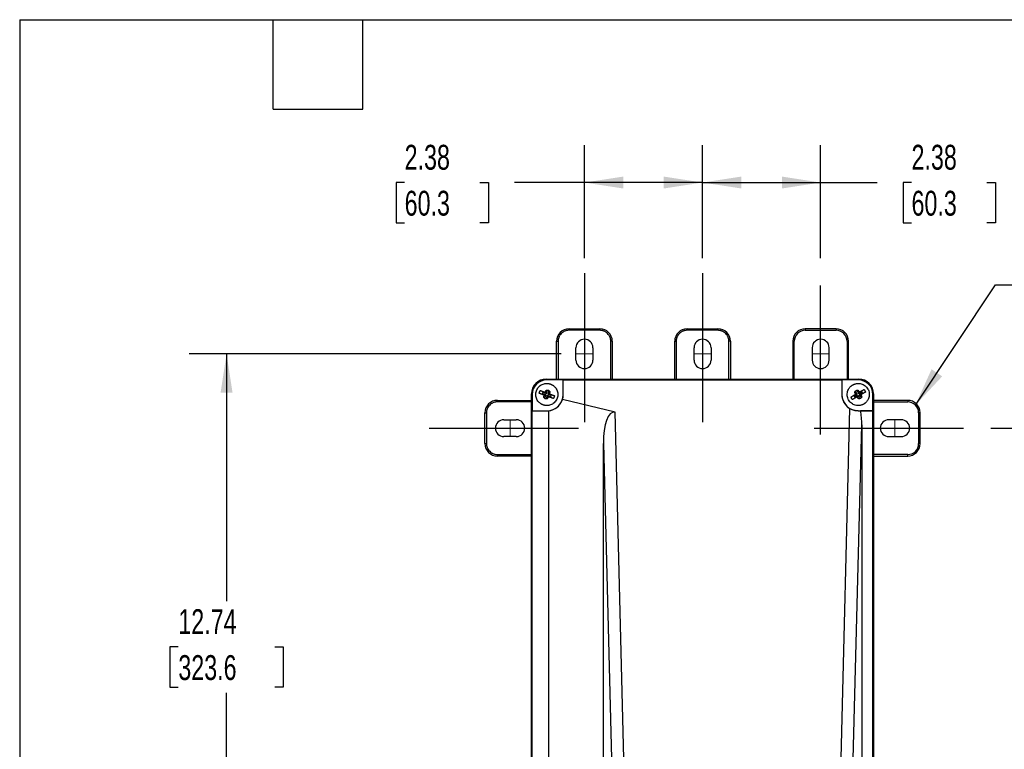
# Model space of a CAD drawing. Header units: inches. Extents: x 1.5 to 64.5, y 1.5 to 49.5.
# Tile 13 of 20: x 1.5 to 21.3, y 34.8 to 49.5. Entities that reach past the tile are written whole.
import ezdxf

# ---------------------------------------------------------------- set-up
doc = ezdxf.new("R2010")
doc.units = ezdxf.units.IN
doc.header["$LTSCALE"] = 6
doc.header["$MEASUREMENT"] = 0
doc.linetypes.add('CENTERX2', pattern=[0.8, 0.5, -0.1, 0.1, -0.1])
doc.layers.add('CENTER', color=40, linetype='CENTERX2')
doc.layers.add('DIMENSIONS', color=140, linetype='Continuous', lineweight=25)
doc.layers.add('TEXT', color=140, linetype='Continuous', lineweight=25)
doc.styles.add('SLDTEXTSTYLE0', font='TXT', dxfattribs={"width": 0.7})
doc.dimstyles.new('SLDDIMSTYLE0', dxfattribs={"dimtxt": 0.509766, "dimasz": 0.78, "dimexe": 0, "dimexo": 0.0625, "dimgap": 0.127441, "dimtad": 0, "dimtih": 1, "dimtoh": 1, "dimrnd": 1e-09, "dimzin": 12, "dimdsep": 46, "dimtxsty": 'SLDTEXTSTYLE0', "dimsah": 1, "dimcen": 0.09, "dimadec": 0, "dimazin": 3, "dimtfac": 1, "dimtofl": 0, "dimtmove": 0, "dimatfit": 3, "dimfxl": 0, "dimfrac": 2, "dimtolj": 1, "dimtzin": 12, "dimarcsym": 0})
doc.dimstyles.new('SLDDIMSTYLE2', dxfattribs={"dimtxt": 0.18, "dimasz": 0.78, "dimexe": 0, "dimexo": 0.0625, "dimgap": 0, "dimtad": 0, "dimtih": 1, "dimtoh": 1, "dimdec": 0, "dimrnd": 1e-09, "dimzin": 0, "dimdsep": 46, "dimtxsty": 'Standard', "dimsah": 1, "dimcen": 0.09, "dimadec": 0, "dimazin": 0, "dimtfac": 0.78, "dimtdec": 0, "dimtofl": 0, "dimtmove": 0, "dimatfit": 3, "dimfxl": 0, "dimfrac": 2, "dimtolj": 1, "dimtzin": 0, "dimarcsym": 0})

# ---------------------------------------------------------------- blocks, each defined once
blk = doc.blocks.new('_D')
at = {"layer": 'DIMENSIONS'}
for p, q in [((12.387, 42.775), (4.91, 42.775)), ((5.66, 42.775), (5.66, 37.802)), ((4.69, 36.878), (4.519, 36.878)), ((4.519, 36.878), (4.519, 36.068)), ((6.629, 36.878), (6.8, 36.878)), ((6.8, 36.878), (6.8, 36.068)), ((4.519, 36.068), (4.69, 36.068)), ((6.8, 36.068), (6.629, 36.068)), ((5.66, 30.035), (5.66, 35.954)), ((12.387, 30.035), (4.91, 30.035))]:
    blk.add_line(p, q, dxfattribs=at)
for points in [[(5.66, 42.775), (5.54, 41.995), (5.78, 41.995)], [(5.66, 30.035), (5.78, 30.815), (5.54, 30.815)]]:
    blk.add_solid(points, dxfattribs=at)
at = {"layer": 'DIMENSIONS', "char_height": 0.5, "attachment_point": 1, "style": 'SLDTEXTSTYLE0'}
for s, insert in [('12.74', (4.69, 37.637)), ('323.6', (4.69, 36.713))]:
    blk.add_mtext(s, dxfattribs=dict(at, insert=insert))
blk = doc.blocks.new('_D_2')
at = {"layer": 'DIMENSIONS'}
for p, q in [((12.857, 44.7), (12.857, 46.973)), ((15.232, 44.7), (15.232, 46.973)), ((9.241, 46.223), (9.07, 46.223)), ((9.07, 46.223), (9.07, 45.413)), ((10.756, 46.223), (10.927, 46.223)), ((10.927, 46.223), (10.927, 45.413)), ((12.857, 46.223), (11.447, 46.223)), ((15.232, 46.223), (12.857, 46.223)), ((9.07, 45.413), (9.241, 45.413)), ((10.927, 45.413), (10.756, 45.413))]:
    blk.add_line(p, q, dxfattribs=at)
for points in [[(12.857, 46.223), (13.637, 46.103), (13.637, 46.343)], [(15.232, 46.223), (14.452, 46.343), (14.452, 46.103)]]:
    blk.add_solid(points, dxfattribs=at)
at = {"layer": 'DIMENSIONS', "char_height": 0.5, "attachment_point": 1, "style": 'SLDTEXTSTYLE0'}
for s, insert in [('2.38', (9.241, 46.982)), ('60.3', (9.241, 46.057))]:
    blk.add_mtext(s, dxfattribs=dict(at, insert=insert))
blk = doc.blocks.new('_D_3')
at = {"layer": 'DIMENSIONS'}
for p, q in [((15.232, 44.7), (15.232, 46.973)), ((17.607, 44.7), (17.607, 46.973)), ((15.232, 46.223), (17.607, 46.223)), ((17.607, 46.223), (18.744, 46.223)), ((19.434, 46.223), (19.263, 46.223)), ((19.263, 46.223), (19.263, 45.413)), ((20.949, 46.223), (21.12, 46.223)), ((21.12, 46.223), (21.12, 45.413)), ((19.263, 45.413), (19.434, 45.413)), ((21.12, 45.413), (20.949, 45.413))]:
    blk.add_line(p, q, dxfattribs=at)
for points in [[(15.232, 46.223), (16.012, 46.103), (16.012, 46.343)], [(17.607, 46.223), (16.827, 46.343), (16.827, 46.103)]]:
    blk.add_solid(points, dxfattribs=at)
at = {"layer": 'DIMENSIONS', "char_height": 0.5, "attachment_point": 1, "style": 'SLDTEXTSTYLE0'}
for s, insert in [('2.38', (19.434, 46.982)), ('60.3', (19.434, 46.057))]:
    blk.add_mtext(s, dxfattribs=dict(at, insert=insert))
blk = doc.blocks.new('_D_4')
at = {"layer": 'DIMENSIONS'}
for p, q in [((21.027, 41.28), (25.553, 41.28)), ((24.803, 41.28), (24.803, 37.272)), ((23.834, 36.347), (23.663, 36.347)), ((23.663, 36.347), (23.663, 35.537)), ((25.773, 36.347), (25.944, 36.347)), ((25.944, 36.347), (25.944, 35.537)), ((23.663, 35.537), (23.834, 35.537)), ((25.944, 35.537), (25.773, 35.537)), ((24.803, 31.53), (24.803, 35.423)), ((21.027, 31.53), (25.553, 31.53))]:
    blk.add_line(p, q, dxfattribs=at)
for points in [[(24.803, 41.28), (24.683, 40.5), (24.923, 40.5)], [(24.803, 31.53), (24.923, 32.31), (24.683, 32.31)]]:
    blk.add_solid(points, dxfattribs=at)
at = {"layer": 'DIMENSIONS', "char_height": 0.5, "attachment_point": 1, "style": 'SLDTEXTSTYLE0'}
for s, insert in [('9.75', (24.046, 37.106)), ('247.7', (23.834, 36.182))]:
    blk.add_mtext(s, dxfattribs=dict(at, insert=insert))

msp = doc.modelspace()

# ---------------------------------------------------------------- linework, layer by layer
for p, q in [((12.547, 43.28), (12.547, 43.25)), ((12.547, 43.28), (13.167, 43.28)), ((13.167, 43.25), (12.547, 43.25)), ((13.167, 43.28), (13.167, 43.25)), ((14.922, 43.28), (14.922, 43.25)), ((14.922, 43.28), (15.542, 43.28)), ((15.542, 43.25), (14.922, 43.25)), ((15.542, 43.28), (15.542, 43.25)), ((17.917, 43.28), (17.297, 43.28)), ((17.297, 43.28), (17.297, 43.25)), ((17.297, 43.25), (17.917, 43.25)), ((17.917, 43.28), (17.917, 43.25)), ((12.297, 42.266), (12.297, 43.03)), ((12.297, 43.03), (12.327, 43.03)), ((12.327, 43.03), (12.327, 42.266)), ((13.417, 43.03), (13.387, 43.03)), ((13.387, 42.266), (13.387, 43.03)), ((13.417, 43.03), (13.417, 42.266)), ((14.672, 42.266), (14.672, 43.03)), ((14.672, 43.03), (14.702, 43.03)), ((14.702, 43.03), (14.702, 42.266)), ((15.792, 43.03), (15.762, 43.03)), ((15.762, 42.266), (15.762, 43.03)), ((15.792, 43.03), (15.792, 42.266)), ((17.047, 43.03), (17.047, 42.266)), ((17.047, 43.03), (17.077, 43.03)), ((17.077, 42.266), (17.077, 43.03)), ((18.167, 43.03), (18.137, 43.03)), ((18.137, 43.03), (18.137, 42.266)), ((18.167, 42.266), (18.167, 43.03)), ((12.687, 42.65), (12.687, 42.9)), ((13.027, 42.9), (13.027, 42.65)), ((15.062, 42.65), (15.062, 42.9)), ((15.402, 42.9), (15.402, 42.65)), ((17.437, 42.9), (17.437, 42.65)), ((17.777, 42.65), (17.777, 42.9)), ((12.1, 42.252), (12.086, 42.266)), ((12.086, 42.266), (18.377, 42.266)), ((12.429, 42.252), (12.1, 42.252)), ((12.43, 41.958), (12.429, 42.252)), ((12.429, 42.252), (18.034, 42.252)), ((12.429, 41.958), (12.429, 42.252)), ((18.034, 42.252), (18.033, 41.958)), ((18.034, 42.252), (18.034, 41.958)), ((18.363, 42.252), (18.034, 42.252)), ((18.377, 42.266), (18.363, 42.252)), ((12.022, 42.002), (12.091, 41.977)), ((12.084, 41.996), (12.071, 42.001)), ((12.076, 41.997), (12.083, 41.994)), ((12.083, 41.994), (12.084, 41.996)), ((12.083, 41.994), (12.091, 41.977)), ((12.091, 41.977), (12.116, 42.047)), ((12.144, 42.036), (12.119, 41.967)), ((12.137, 41.977), (12.136, 41.975)), ((12.15, 41.972), (12.137, 41.977)), ((18.343, 41.964), (18.306, 42.028)), ((18.332, 42.043), (18.369, 41.978)), ((18.369, 41.978), (18.433, 42.015)), ((18.369, 41.978), (18.374, 41.996)), ((18.385, 42.005), (18.373, 41.998)), ((18.373, 41.998), (18.374, 41.996)), ((18.374, 41.996), (18.38, 42)), ((18.448, 41.989), (18.384, 41.952)), ((11.107, 41.84), (11.107, 41.81)), ((11.107, 41.84), (11.792, 41.84)), ((11.792, 41.81), (11.107, 41.81)), ((11.792, 30.838), (11.792, 41.972)), ((11.792, 41.972), (11.806, 41.957)), ((11.806, 41.957), (11.806, 41.629)), ((12.081, 41.949), (12.011, 41.974)), ((12.063, 41.939), (12.05, 41.944)), ((12.081, 41.949), (12.055, 41.88)), ((12.064, 41.941), (12.057, 41.944)), ((12.064, 41.941), (12.063, 41.939)), ((12.081, 41.949), (12.064, 41.941)), ((12.109, 41.939), (12.084, 41.869)), ((12.109, 41.939), (12.117, 41.922)), ((12.178, 41.914), (12.109, 41.939)), ((12.117, 41.922), (12.116, 41.92)), ((12.116, 41.92), (12.129, 41.915)), ((12.124, 41.919), (12.117, 41.922)), ((12.119, 41.967), (12.136, 41.975)), ((12.119, 41.967), (12.188, 41.942)), ((12.136, 41.975), (12.143, 41.972)), ((13.473, 41.601), (12.414, 41.856)), ((12.43, 41.958), (12.429, 41.958)), ((18.033, 41.958), (18.034, 41.958)), ((18.279, 41.927), (18.343, 41.964)), ((18.358, 41.938), (18.294, 41.901)), ((18.324, 41.97), (18.312, 41.963)), ((18.318, 41.965), (18.325, 41.968)), ((18.325, 41.968), (18.324, 41.97)), ((18.325, 41.968), (18.343, 41.964)), ((18.354, 41.918), (18.341, 41.911)), ((18.353, 41.92), (18.346, 41.916)), ((18.358, 41.938), (18.353, 41.92)), ((18.353, 41.92), (18.354, 41.918)), ((18.358, 41.938), (18.394, 41.873)), ((18.384, 41.952), (18.402, 41.948)), ((18.384, 41.952), (18.42, 41.888)), ((18.402, 41.946), (18.415, 41.953)), ((18.408, 41.951), (18.402, 41.948)), ((18.402, 41.948), (18.402, 41.946)), ((18.657, 41.957), (18.672, 41.972)), ((18.657, 41.629), (18.657, 41.957)), ((18.672, 41.972), (18.672, 30.838)), ((19.357, 41.84), (18.672, 41.84)), ((18.672, 41.81), (19.357, 41.81)), ((19.357, 41.84), (19.357, 41.81)), ((10.857, 40.97), (10.857, 41.59)), ((10.857, 41.59), (10.887, 41.59)), ((10.887, 41.59), (10.887, 40.97)), ((11.806, 31.181), (11.806, 41.629)), ((11.806, 41.629), (12.1, 41.628)), ((11.806, 41.629), (12.1, 41.629)), ((12.1, 41.628), (12.1, 41.629)), ((12.135, 41.63), (12.135, 31.18)), ((13.665, 34.035), (13.473, 41.601)), ((18.19, 41.676), (17.938, 31.75)), ((18.363, 41.629), (18.363, 41.628)), ((18.363, 41.629), (18.657, 41.629)), ((18.657, 41.629), (18.409, 41.628)), ((18.657, 31.181), (18.657, 41.629)), ((19.577, 41.59), (19.577, 40.97)), ((19.607, 41.59), (19.577, 41.59)), ((19.607, 40.97), (19.607, 41.59)), ((11.237, 41.45), (11.487, 41.45)), ((19.227, 41.45), (18.977, 41.45)), ((18.187, 31.665), (18.434, 41.345)), ((18.434, 41.345), (18.434, 31.181)), ((11.487, 41.11), (11.237, 41.11)), ((18.977, 41.11), (19.227, 41.11)), ((10.857, 40.97), (10.887, 40.97)), ((13.237, 40.975), (13.474, 31.665)), ((13.237, 31.033), (13.237, 40.975)), ((19.607, 40.97), (19.577, 40.97)), ((11.107, 40.72), (11.107, 40.75)), ((11.107, 40.75), (11.792, 40.75)), ((11.792, 40.72), (11.107, 40.72)), ((19.357, 40.75), (18.672, 40.75)), ((18.672, 40.72), (19.357, 40.72)), ((19.357, 40.72), (19.357, 40.75))]:
    msp.add_line(p, q)
at = {"color": 7, "linetype": 'CENTERX2', "lineweight": 18}
for p, q in [((12.687, 42.775), (13.027, 42.775)), ((15.062, 42.775), (15.402, 42.775)), ((17.437, 42.775), (17.777, 42.775)), ((11.362, 41.45), (11.362, 41.11)), ((19.102, 41.45), (19.102, 41.11))]:
    msp.add_line(p, q, dxfattribs=at)
for centre, radius, start, end in [((12.547, 43.03), 0.25, 90, 180), ((13.167, 43.03), 0.25, 0, 90), ((14.922, 43.03), 0.25, 90, 180), ((15.542, 43.03), 0.25, 0, 90), ((17.297, 43.03), 0.25, 90, 180), ((17.917, 43.03), 0.25, 360, 90), ((12.857, 42.9), 0.17, 0, 180), ((15.232, 42.9), 0.17, 0, 180), ((17.607, 42.9), 0.17, 0, 180), ((12.857, 42.65), 0.17, 180, 0), ((15.232, 42.65), 0.17, 180, 0), ((17.607, 42.65), 0.17, 180, 360), ((12.1, 41.958), 0.09, 141.7787, 178.2047), ((12.1, 41.958), 0.09, 94.3456, 95.5891), ((18.363, 41.958), 0.09, 11.5048, 47.9307), ((11.107, 41.59), 0.25, 90, 180), ((12.1, 41.958), 0.329, 270, 0), ((12.1, 41.958), 0.33, 276.0603, 341.9691), ((12.1, 41.958), 0.09, 321.7787, 358.2047), ((18.363, 41.958), 0.329, 180, 270), ((18.363, 41.958), 0.09, 191.5048, 227.9307), ((19.357, 41.59), 0.25, 360, 90), ((11.237, 41.28), 0.17, 90, 270), ((11.487, 41.28), 0.17, 270, 90), ((18.977, 41.28), 0.17, 90, 270), ((19.227, 41.28), 0.17, 270, 90), ((11.107, 40.97), 0.25, 180, 270), ((19.357, 40.97), 0.25, 270, 360)]:
    msp.add_arc(centre, radius, start, end)
for centre, major_axis, ratio, start_param, end_param in [((12.087, 41.971), (0.209, -0.209), 0.998783, 2.356803, 3.926382), ((12.101, 41.957), (0.209, -0.209), 0.998783, 2.356803, 3.926382), ((18.362, 41.957), (0.209, 0.209), 0.998783, 5.498396, 7.067974), ((18.376, 41.971), (0.209, 0.209), 0.998783, 5.498396, 7.067974), ((12.1, 41.957), (0, 0.33), 0.999995, 4.400948, 4.715565), ((18.363, 41.957), (0, 0.33), 0.999995, 1.56762, 2.590677), ((12.101, 41.958), (0.33, 0), 0.999995, 4.709211, 4.815761), ((13.489, 40.866), (-0.042, 0.737), 0.337257, 6.208007, 7.68712), ((18.191, 41.629), (0.25, 0), 0.009313, 5.469501, 5.766483), ((18.176, 41.04), (0.109, 0.79), 0.294975, 5.14913, 5.591296)]:
    msp.add_ellipse(centre, major_axis=major_axis, ratio=ratio, start_param=start_param, end_param=end_param)
for points, knots in [([(12.547, 43.25), (12.544, 43.25), (12.538, 43.25), (12.53, 43.249), (12.522, 43.249), (12.514, 43.247), (12.502, 43.245), (12.486, 43.242), (12.465, 43.235), (12.445, 43.225), (12.419, 43.21), (12.39, 43.186), (12.366, 43.157), (12.351, 43.131), (12.342, 43.111), (12.335, 43.091), (12.33, 43.072), (12.328, 43.057), (12.327, 43.043), (12.327, 43.034), (12.327, 43.03)], [0, 0, 0, 0, 0.023335, 0.046627, 0.069909, 0.093211, 0.116565, 0.178299, 0.240092, 0.3044, 0.368768, 0.500006, 0.631244, 0.695551, 0.759919, 0.821653, 0.883446, 0.922308, 0.961111, 1, 1, 1, 1]), ([(13.387, 43.03), (13.386, 43.032), (13.386, 43.038), (13.386, 43.046), (13.385, 43.054), (13.384, 43.062), (13.382, 43.074), (13.378, 43.091), (13.371, 43.111), (13.362, 43.131), (13.347, 43.157), (13.323, 43.186), (13.294, 43.21), (13.268, 43.225), (13.248, 43.235), (13.227, 43.242), (13.209, 43.246), (13.193, 43.248), (13.18, 43.25), (13.171, 43.25), (13.167, 43.25)], [0, 0, 0, 0, 0.023335, 0.046627, 0.069909, 0.093211, 0.116565, 0.178299, 0.240092, 0.3044, 0.368768, 0.500006, 0.631244, 0.695551, 0.759919, 0.821653, 0.883446, 0.922308, 0.961111, 1, 1, 1, 1]), ([(14.922, 43.25), (14.919, 43.25), (14.913, 43.25), (14.905, 43.249), (14.897, 43.249), (14.889, 43.247), (14.877, 43.245), (14.861, 43.242), (14.84, 43.235), (14.82, 43.225), (14.794, 43.21), (14.765, 43.186), (14.741, 43.157), (14.726, 43.131), (14.717, 43.111), (14.71, 43.091), (14.705, 43.072), (14.703, 43.057), (14.702, 43.043), (14.702, 43.034), (14.702, 43.03)], [0, 0, 0, 0, 0.023335, 0.046627, 0.069909, 0.093211, 0.116565, 0.178299, 0.240092, 0.3044, 0.368768, 0.500006, 0.631244, 0.695551, 0.759919, 0.821653, 0.883446, 0.922308, 0.961111, 1, 1, 1, 1]), ([(15.762, 43.03), (15.761, 43.032), (15.761, 43.038), (15.761, 43.046), (15.76, 43.054), (15.759, 43.062), (15.757, 43.074), (15.753, 43.091), (15.746, 43.111), (15.737, 43.131), (15.722, 43.157), (15.698, 43.186), (15.669, 43.21), (15.643, 43.225), (15.623, 43.235), (15.602, 43.242), (15.584, 43.246), (15.568, 43.248), (15.555, 43.25), (15.546, 43.25), (15.542, 43.25)], [0, 0, 0, 0, 0.023335, 0.046627, 0.069909, 0.093211, 0.116565, 0.178299, 0.240092, 0.3044, 0.368768, 0.500006, 0.631244, 0.695551, 0.759919, 0.821653, 0.883446, 0.922308, 0.961111, 1, 1, 1, 1]), ([(17.297, 43.25), (17.238, 43.25), (17.182, 43.227), (17.1, 43.144), (17.077, 43.088), (17.077, 43.03)], [0, 0, 0, 0, 0.5, 0.5, 1, 1, 1, 1]), ([(18.137, 43.03), (18.137, 43.088), (18.113, 43.144), (18.031, 43.227), (17.975, 43.25), (17.917, 43.25)], [0, 0, 0, 0, 0.5, 0.5, 1, 1, 1, 1]), ([(12.024, 41.749), (12.021, 41.75), (12.016, 41.752), (12.008, 41.756), (12, 41.759), (11.992, 41.763), (11.981, 41.77), (11.966, 41.78), (11.949, 41.794), (11.934, 41.809), (11.916, 41.832), (11.897, 41.863), (11.882, 41.905), (11.876, 41.948), (11.879, 41.992), (11.89, 42.035), (11.909, 42.074), (11.935, 42.109), (11.968, 42.139), (12.005, 42.161), (12.04, 42.173), (12.068, 42.179), (12.09, 42.181), (12.112, 42.18), (12.131, 42.178), (12.148, 42.175), (12.162, 42.172), (12.171, 42.169), (12.176, 42.167)], [0, 0, 0, 0, 0.012524, 0.025022, 0.037512, 0.050015, 0.062549, 0.093851, 0.125184, 0.156342, 0.187532, 0.250155, 0.312433, 0.374984, 0.437451, 0.500251, 0.562655, 0.625238, 0.687497, 0.750116, 0.81242, 0.843702, 0.875015, 0.90629, 0.937595, 0.958405, 0.979177, 1, 1, 1, 1]), ([(18.253, 42.151), (18.255, 42.153), (18.261, 42.155), (18.268, 42.159), (18.276, 42.163), (18.285, 42.166), (18.297, 42.17), (18.314, 42.175), (18.335, 42.179), (18.357, 42.181), (18.386, 42.18), (18.422, 42.174), (18.463, 42.158), (18.5, 42.135), (18.532, 42.105), (18.558, 42.069), (18.575, 42.029), (18.585, 41.986), (18.586, 41.942), (18.579, 41.899), (18.566, 41.865), (18.552, 41.839), (18.539, 41.822), (18.525, 41.805), (18.511, 41.791), (18.498, 41.781), (18.486, 41.772), (18.478, 41.767), (18.473, 41.765)], [0, 0, 0, 0, 0.012561, 0.025095, 0.037622, 0.050162, 0.062733, 0.093892, 0.125082, 0.15641, 0.187768, 0.250173, 0.312621, 0.375212, 0.437496, 0.500136, 0.562445, 0.625, 0.687505, 0.749856, 0.812486, 0.843644, 0.874833, 0.906165, 0.937528, 0.95836, 0.979154, 1, 1, 1, 1]), ([(11.947, 41.982), (11.947, 41.984), (11.948, 41.989), (11.95, 41.997), (11.952, 42.004), (11.955, 42.013), (11.96, 42.025), (11.965, 42.034), (11.967, 42.038)], [0, 0, 0, 0, 0.12501, 0.250022, 0.375039, 0.50006, 0.750035, 1, 1, 1, 1]), ([(12.05, 41.944), (12.048, 41.945), (12.043, 41.947), (12.034, 41.95), (12.022, 41.954), (12.009, 41.959), (11.995, 41.964), (11.982, 41.969), (11.97, 41.973), (11.958, 41.978), (11.951, 41.98), (11.947, 41.982)], [0, 0, 0, 0, 0.059622, 0.125639, 0.250733, 0.366704, 0.501537, 0.618841, 0.750724, 0.869354, 1, 1, 1, 1]), ([(11.967, 42.038), (11.969, 42.037), (11.973, 42.036), (11.979, 42.034), (11.985, 42.032), (11.993, 42.029), (12.003, 42.025), (12.016, 42.02), (12.029, 42.016), (12.043, 42.011), (12.054, 42.007), (12.064, 42.003), (12.068, 42.001), (12.071, 42.001)], [0, 0, 0, 0, 0.0667638, 0.1305342, 0.1913118, 0.2490978, 0.3809385, 0.4982477, 0.6330693, 0.7490718, 0.8742406, 0.940314, 1, 1, 1, 1]), ([(12.176, 42.167), (12.179, 42.166), (12.184, 42.164), (12.192, 42.16), (12.2, 42.157), (12.208, 42.152), (12.219, 42.146), (12.234, 42.136), (12.25, 42.122), (12.266, 42.107), (12.284, 42.084), (12.303, 42.053), (12.317, 42.011), (12.323, 41.968), (12.321, 41.924), (12.31, 41.881), (12.291, 41.842), (12.265, 41.807), (12.232, 41.777), (12.194, 41.755), (12.16, 41.743), (12.131, 41.737), (12.11, 41.735), (12.088, 41.736), (12.068, 41.738), (12.052, 41.741), (12.038, 41.744), (12.028, 41.747), (12.024, 41.749)], [0, 0, 0, 0, 0.012561, 0.025095, 0.037622, 0.050162, 0.062733, 0.093892, 0.125082, 0.15641, 0.187768, 0.250173, 0.312621, 0.375212, 0.437496, 0.500136, 0.562445, 0.625, 0.687505, 0.749856, 0.812486, 0.843644, 0.874833, 0.906165, 0.937528, 0.95836, 0.979154, 1, 1, 1, 1]), ([(12.071, 42.001), (12.071, 42.003), (12.073, 42.007), (12.075, 42.013), (12.078, 42.019), (12.081, 42.026), (12.086, 42.036), (12.089, 42.044), (12.091, 42.048)], [0, 0, 0, 0, 0.121784, 0.250409, 0.371366, 0.500025, 0.73486, 1, 1, 1, 1]), ([(12.164, 42.021), (12.163, 42.018), (12.162, 42.012), (12.16, 42.004), (12.158, 41.997), (12.156, 41.99), (12.154, 41.984), (12.152, 41.978), (12.15, 41.974), (12.15, 41.972)], [0, 0, 0, 0, 0.180141, 0.346748, 0.499994, 0.62861, 0.7496, 0.878203, 1, 1, 1, 1]), ([(18.473, 41.765), (18.471, 41.763), (18.466, 41.761), (18.458, 41.757), (18.45, 41.753), (18.442, 41.75), (18.43, 41.746), (18.413, 41.741), (18.391, 41.737), (18.369, 41.735), (18.34, 41.736), (18.304, 41.742), (18.263, 41.758), (18.226, 41.781), (18.194, 41.811), (18.169, 41.847), (18.151, 41.887), (18.141, 41.93), (18.14, 41.974), (18.147, 42.017), (18.16, 42.051), (18.175, 42.077), (18.187, 42.095), (18.201, 42.111), (18.215, 42.125), (18.229, 42.135), (18.24, 42.144), (18.249, 42.149), (18.253, 42.151)], [0, 0, 0, 0, 0.012524, 0.025022, 0.037512, 0.050015, 0.062549, 0.093851, 0.125184, 0.156342, 0.187532, 0.250155, 0.312433, 0.374984, 0.437451, 0.500251, 0.562655, 0.625238, 0.687497, 0.750116, 0.81242, 0.843702, 0.875015, 0.90629, 0.937595, 0.958405, 0.979177, 1, 1, 1, 1]), ([(18.312, 41.963), (18.311, 41.965), (18.309, 41.969), (18.306, 41.975), (18.303, 41.98), (18.299, 41.988), (18.294, 41.998), (18.291, 42.005), (18.289, 42.009)], [0, 0, 0, 0, 0.121784, 0.250409, 0.371366, 0.500025, 0.73486, 1, 1, 1, 1]), ([(18.357, 42.048), (18.358, 42.045), (18.362, 42.041), (18.366, 42.034), (18.371, 42.027), (18.374, 42.021), (18.378, 42.016), (18.381, 42.01), (18.384, 42.007), (18.385, 42.005)], [0, 0, 0, 0, 0.1801414, 0.3467477, 0.4999937, 0.6286104, 0.7496004, 0.8782029, 1, 1, 1, 1]), ([(18.385, 42.005), (18.387, 42.006), (18.391, 42.009), (18.4, 42.014), (18.411, 42.02), (18.423, 42.027), (18.435, 42.034), (18.447, 42.041), (18.459, 42.047), (18.47, 42.053), (18.477, 42.057), (18.48, 42.059)], [0, 0, 0, 0, 0.059625, 0.125639, 0.250733, 0.366707, 0.501537, 0.618842, 0.750724, 0.869354, 1, 1, 1, 1]), ([(18.51, 42.007), (18.508, 42.006), (18.505, 42.004), (18.499, 42.001), (18.494, 41.998), (18.487, 41.994), (18.477, 41.989), (18.465, 41.982), (18.453, 41.975), (18.44, 41.968), (18.43, 41.962), (18.421, 41.957), (18.417, 41.954), (18.415, 41.953)], [0, 0, 0, 0, 0.066764, 0.130535, 0.191312, 0.249098, 0.38094, 0.498248, 0.633073, 0.749072, 0.874241, 0.940317, 1, 1, 1, 1]), ([(18.48, 42.059), (18.482, 42.057), (18.485, 42.054), (18.49, 42.048), (18.494, 42.041), (18.499, 42.033), (18.505, 42.021), (18.508, 42.012), (18.51, 42.007)], [0, 0, 0, 0, 0.125012, 0.250025, 0.37504, 0.50006, 0.750038, 1, 1, 1, 1]), ([(11.107, 41.81), (11.104, 41.81), (11.098, 41.81), (11.09, 41.809), (11.082, 41.809), (11.074, 41.807), (11.062, 41.805), (11.046, 41.802), (11.025, 41.795), (11.005, 41.785), (10.979, 41.77), (10.95, 41.746), (10.926, 41.717), (10.911, 41.691), (10.902, 41.671), (10.895, 41.651), (10.89, 41.632), (10.888, 41.617), (10.887, 41.603), (10.887, 41.594), (10.887, 41.59)], [0, 0, 0, 0, 0.0233346, 0.0466271, 0.0699088, 0.093211, 0.1165649, 0.1782986, 0.240092, 0.3043999, 0.3687677, 0.5000056, 0.6312435, 0.6955514, 0.7599192, 0.8216529, 0.8834464, 0.9223084, 0.9611112, 1, 1, 1, 1]), ([(12.036, 41.895), (12.036, 41.898), (12.038, 41.904), (12.04, 41.912), (12.042, 41.919), (12.044, 41.926), (12.046, 41.932), (12.048, 41.938), (12.049, 41.942), (12.05, 41.944)], [0, 0, 0, 0, 0.180143, 0.346749, 0.499994, 0.62861, 0.7496, 0.8782, 1, 1, 1, 1]), ([(12.129, 41.915), (12.128, 41.913), (12.127, 41.909), (12.124, 41.903), (12.122, 41.897), (12.118, 41.89), (12.114, 41.88), (12.111, 41.872), (12.109, 41.868)], [0, 0, 0, 0, 0.121787, 0.250409, 0.371367, 0.500025, 0.734858, 1, 1, 1, 1]), ([(12.232, 41.878), (12.23, 41.879), (12.227, 41.88), (12.221, 41.882), (12.215, 41.884), (12.207, 41.887), (12.197, 41.891), (12.184, 41.896), (12.171, 41.9), (12.157, 41.905), (12.146, 41.909), (12.136, 41.913), (12.131, 41.915), (12.129, 41.915)], [0, 0, 0, 0, 0.066764, 0.130535, 0.191312, 0.249098, 0.38094, 0.498248, 0.633073, 0.749072, 0.874241, 0.940317, 1, 1, 1, 1]), ([(12.15, 41.972), (12.152, 41.971), (12.157, 41.969), (12.166, 41.966), (12.178, 41.962), (12.191, 41.957), (12.204, 41.952), (12.217, 41.947), (12.23, 41.943), (12.242, 41.938), (12.249, 41.936), (12.253, 41.934)], [0, 0, 0, 0, 0.0596251, 0.1256391, 0.2507331, 0.3667073, 0.5015368, 0.6188425, 0.7507239, 0.8693542, 1, 1, 1, 1]), ([(12.253, 41.934), (12.253, 41.932), (12.252, 41.927), (12.25, 41.919), (12.248, 41.912), (12.245, 41.903), (12.24, 41.891), (12.235, 41.882), (12.232, 41.878)], [0, 0, 0, 0, 0.125012, 0.250025, 0.37504, 0.50006, 0.750038, 1, 1, 1, 1]), ([(18.216, 41.909), (18.218, 41.91), (18.222, 41.912), (18.227, 41.915), (18.232, 41.918), (18.24, 41.922), (18.249, 41.927), (18.261, 41.934), (18.273, 41.941), (18.286, 41.948), (18.297, 41.954), (18.305, 41.959), (18.31, 41.962), (18.312, 41.963)], [0, 0, 0, 0, 0.066764, 0.130534, 0.191312, 0.249098, 0.380938, 0.498248, 0.633069, 0.749072, 0.874241, 0.940314, 1, 1, 1, 1]), ([(18.246, 41.857), (18.244, 41.859), (18.241, 41.862), (18.237, 41.868), (18.232, 41.875), (18.227, 41.883), (18.221, 41.895), (18.218, 41.904), (18.216, 41.909)], [0, 0, 0, 0, 0.12501, 0.250022, 0.375039, 0.50006, 0.750035, 1, 1, 1, 1]), ([(18.341, 41.911), (18.339, 41.91), (18.335, 41.907), (18.326, 41.902), (18.316, 41.896), (18.303, 41.889), (18.291, 41.882), (18.279, 41.875), (18.268, 41.869), (18.256, 41.863), (18.25, 41.859), (18.246, 41.857)], [0, 0, 0, 0, 0.059622, 0.125639, 0.250733, 0.366704, 0.501537, 0.618841, 0.750724, 0.869354, 1, 1, 1, 1]), ([(18.37, 41.868), (18.368, 41.871), (18.365, 41.875), (18.36, 41.882), (18.356, 41.889), (18.352, 41.895), (18.348, 41.9), (18.345, 41.906), (18.343, 41.909), (18.341, 41.911)], [0, 0, 0, 0, 0.180143, 0.346749, 0.499994, 0.62861, 0.7496, 0.8782, 1, 1, 1, 1]), ([(18.415, 41.953), (18.416, 41.951), (18.418, 41.947), (18.421, 41.941), (18.424, 41.936), (18.427, 41.928), (18.432, 41.918), (18.435, 41.911), (18.437, 41.907)], [0, 0, 0, 0, 0.1217868, 0.2504088, 0.3713669, 0.5000247, 0.7348578, 1, 1, 1, 1]), ([(19.577, 41.59), (19.577, 41.648), (19.553, 41.704), (19.471, 41.787), (19.415, 41.81), (19.357, 41.81)], [0, 0, 0, 0, 0.5, 0.5, 1, 1, 1, 1]), ([(13.466, 41.603), (13.467, 41.602), (13.469, 41.602), (13.471, 41.602), (13.473, 41.601)], [0, 0, 0, 0, 0.497911, 1, 1, 1, 1]), ([(18.363, 41.628), (18.351, 41.627), (18.339, 41.628), (18.318, 41.63), (18.311, 41.631), (18.296, 41.634), (18.288, 41.636), (18.273, 41.639), (18.265, 41.642), (18.25, 41.647), (18.242, 41.65), (18.219, 41.659), (18.204, 41.667), (18.19, 41.676)], [0, 0, 0, 0, 0.25, 0.25, 0.375, 0.375, 0.5, 0.5, 0.625, 0.625, 0.75, 0.75, 1, 1, 1, 1]), ([(10.887, 40.97), (10.887, 40.967), (10.887, 40.962), (10.887, 40.954), (10.888, 40.946), (10.889, 40.938), (10.891, 40.925), (10.895, 40.909), (10.902, 40.888), (10.911, 40.868), (10.926, 40.843), (10.95, 40.813), (10.979, 40.789), (11.005, 40.774), (11.025, 40.765), (11.046, 40.758), (11.064, 40.754), (11.08, 40.751), (11.093, 40.75), (11.102, 40.75), (11.107, 40.75)], [0, 0, 0, 0, 0.023335, 0.046627, 0.069909, 0.093211, 0.116565, 0.178299, 0.240092, 0.3044, 0.368768, 0.500006, 0.631244, 0.695551, 0.759919, 0.821653, 0.883446, 0.922308, 0.961111, 1, 1, 1, 1]), ([(19.357, 40.75), (19.415, 40.75), (19.471, 40.773), (19.553, 40.855), (19.577, 40.911), (19.577, 40.97)], [0, 0, 0, 0, 0.5, 0.5, 1, 1, 1, 1])]:
    msp.add_open_spline(points, degree=3, knots=knots)
for points in [[(12.093, 42.048), (12.106, 42.049), (12.119, 42.047), (12.131, 42.043)], [(12.131, 42.043), (12.143, 42.038), (12.155, 42.031), (12.164, 42.021)], [(18.289, 42.009), (18.297, 42.02), (18.307, 42.03), (18.319, 42.036)], [(18.319, 42.036), (18.33, 42.043), (18.343, 42.047), (18.356, 42.048)], [(12.069, 41.873), (12.056, 41.878), (12.045, 41.885), (12.036, 41.895)], [(12.109, 41.868), (12.095, 41.867), (12.082, 41.869), (12.069, 41.873)], [(18.408, 41.88), (18.396, 41.873), (18.383, 41.869), (18.37, 41.868)], [(18.437, 41.907), (18.43, 41.896), (18.419, 41.886), (18.408, 41.88)]]:
    msp.add_open_spline(points, degree=3)
at = {"layer": 'CENTER'}
for p, q in [((12.857, 44.4), (12.857, 41.15)), ((15.232, 44.4), (15.232, 41.15)), ((17.607, 41.15), (17.607, 44.4)), ((9.737, 41.28), (12.987, 41.28)), ((17.477, 41.28), (20.727, 41.28))]:
    msp.add_line(p, q, dxfattribs=at)
at = {"layer": 'TEXT'}
for p, q in [((1.5, 49.5), (64.5, 49.5)), ((1.5, 49.5), (1.5, 1.5)), ((6.6, 47.7), (6.6, 49.5)), ((8.4, 47.7), (8.4, 49.5)), ((6.6, 47.7), (8.4, 47.7))]:
    msp.add_line(p, q, dxfattribs=at)

# ---------------------------------------------------------------- dimensions: what is measured, and where the dimension line sits
at = {"layer": 'DIMENSIONS'}
for base, p1, p2, angle, picture, middle in [((15.231504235, 46.223100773), (12.856504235, 44.399782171), (15.231504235, 44.399782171), 0, '_D_2', (9.998572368, 46.223100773)), ((5.66, 42.775), (12.687, 30.035), (12.687, 42.775), 90, '_D', (5.66, 36.878)), ((24.803, 31.53), (20.727, 41.28), (20.727, 31.53), 90, '_D_4', (24.803, 36.347))]:
    dim = msp.add_linear_dim(base=base, p1=p1, p2=p2, angle=angle, dimstyle='SLDDIMSTYLE0', dxfattribs=at)
    dim.commit()
    dim.dimension.update_dxf_attribs({"geometry": picture, "text_midpoint": middle, "dimtype": 160})
dim = msp.add_linear_dim(base=(17.606504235, 46.223100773), p1=(15.231504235, 44.399782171), p2=(17.606504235, 44.399782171), dimstyle='SLDDIMSTYLE0', dxfattribs=at)
dim.commit()
dim.dimension.update_dxf_attribs({"geometry": '_D_3', "text_midpoint": (20.191672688, 46.223100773), "dimtype": 160})

# ---------------------------------------------------------------- leaders
at = {"layer": 'TEXT'}
msp.add_leader([(19.512, 41.745), (21.122, 44.164), (22.622, 44.164)], dimstyle='SLDDIMSTYLE2', dxfattribs=at)

doc.saveas('drawing.dxf')
